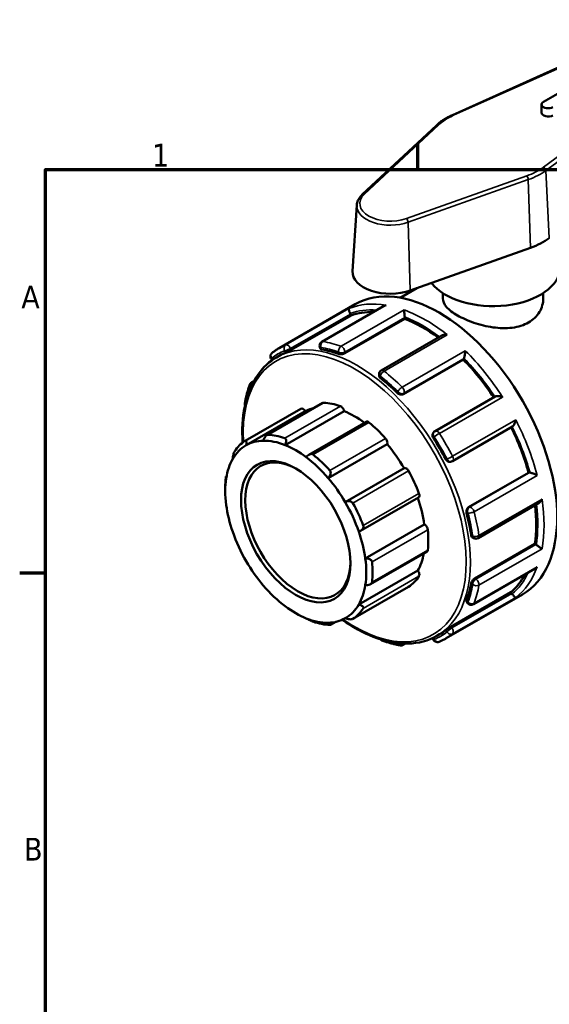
# Model space of a CAD drawing. Header units: millimetres. Extents: x 0 to 900, y -241 to 602.
# Tile 3 of 11: x 17 to 88, y 462 to 594. Entities that reach past the tile are written whole.
import ezdxf

# ---------------------------------------------------------------- set-up
doc = ezdxf.new("R2010")
doc.units = ezdxf.units.MM
for name, color, linetype, lineweight in [('Border (ANSI)', 7, 'Continuous', 70), ('Visible (ANSI)', 7, 'Continuous', 50), ('Visible Narrow (ANSI)', 7, 'Continuous', 35)]:
    doc.layers.add(name, color=color, linetype=linetype, lineweight=lineweight)
doc.styles.add('Note Text (ANSI)', font='tahoma.ttf')

# ---------------------------------------------------------------- blocks, each defined once
blk = doc.blocks.new('Borders Default Border')
at = {"layer": 'Border (ANSI)'}
for p, q in [((70.08, 574), (70.08, 577.45)), ((20, 519.75), (16.55, 519.75))]:
    blk.add_line(p, q, dxfattribs=at)
at = {"layer": 'Border (ANSI)', "flags": 128}
blk.add_lwpolyline([(20, 20), (20, 574), (821, 574), (821, 20), (20, 20)], dxfattribs=at)
at = {"layer": 'Border (ANSI)', "char_height": 3.05, "attachment_point": 7, "style": 'Note Text (ANSI)'}
for s, insert in [('1', (34.35, 574.4)), ('A', (16.78, 555.35)), ('B', (17.15, 481.1))]:
    blk.add_mtext(s, dxfattribs=dict(at, insert=insert))

msp = doc.modelspace()

# ---------------------------------------------------------------- linework, layer by layer
at = {"layer": 'Visible (ANSI)'}
for p, q in [((103.289, 594.136), (74.714, 581.317)), ((105.348, 593.696), (86.963, 583.109)), ((86.7, 581.639), (86.7, 582.743)), ((72.564, 579.934), (62.606, 570.634)), ((61.87, 569.209), (61.3, 560.334)), ((69.058, 557.731), (85.208, 563.465)), ((67.7, 556.757), (69.925, 558.039)), ((73.425, 557.38), (73.425, 556.663)), ((86.925, 557.38), (86.925, 556.663)), ((51.411, 549.973), (61.664, 555.878)), ((65.465, 555.634), (57.159, 550.851)), ((53.029, 549.735), (61.09, 554.377)), ((60.252, 549.292), (68.313, 553.934)), ((61.09, 554.377), (61.019, 554.561)), ((68.313, 553.934), (68.313, 554.098)), ((73.289, 551.67), (65.15, 546.983)), ((56.899, 550.114), (56.985, 549.894)), ((50.388, 548.502), (50.495, 548.37)), ((51.082, 548.746), (51.435, 548.949)), ((68.115, 543.807), (76.176, 548.449)), ((76.176, 548.449), (76.247, 548.55)), ((47.746, 545.388), (48.02, 545.546)), ((64.85, 546.464), (64.85, 546.275)), ((80.451, 543.475), (72.388, 538.832)), ((46.837, 537.519), (54.332, 541.835)), ((47.007, 536.937), (54.927, 541.497)), ((57.297, 542.618), (49.777, 538.288)), ((52.244, 536.951), (60.164, 541.511)), ((63.111, 540.078), (55.435, 535.657)), ((74.721, 534.788), (82.784, 539.431)), ((72.196, 538.656), (72.123, 538.552)), ((58.021, 532.516), (65.941, 537.077)), ((60.31, 529.276), (68.229, 533.837)), ((74.35, 534.699), (74.476, 534.71)), ((44.288, 532.742), (44.364, 532.786)), ((76.897, 528.596), (84.958, 533.238)), ((85.081, 533.249), (84.958, 533.238)), ((44.183, 530.76), (44.183, 531.249)), ((62.357, 525.426), (70.153, 529.915)), ((78.167, 524.436), (86.305, 529.122)), ((63.006, 521.713), (70.926, 526.274)), ((77.405, 524.529), (77.568, 524.436)), ((77.725, 519.029), (85.786, 523.671)), ((85.928, 523.589), (85.786, 523.671)), ((63.702, 518.254), (71.285, 522.62)), ((77.532, 515.562), (85.836, 520.345)), ((62.132, 515.522), (70.052, 520.082)), ((61.329, 513.577), (68.824, 517.894)), ((73.867, 510.977), (84.12, 516.881)), ((74.51, 512.528), (82.571, 517.17)), ((82.695, 517.017), (82.571, 517.17)), ((76.617, 515.89), (76.765, 515.706)), ((59.053, 513.191), (58.34, 512.78)), ((72.065, 511.01), (72.128, 510.849)), ((72.64, 511.309), (72.994, 511.513)), ((68.407, 510.265), (68.118, 510.099))]:
    msp.add_line(p, q, dxfattribs=at)
for centre, start, end in [((57.459, 550.331), 119.93599, 201.19789), ((50.856, 548.878), 127.95037, 218.80817), ((65.45, 546.464), 119.93599, 180), ((48.045, 544.868), 119.93599, 159.54777), ((47.41, 542.494), 170.02925, 197.78055), ((72.687, 538.312), 119.93599, 144.97291), ((74.422, 535.308), 275.23725, 299.93599), ((77.867, 524.956), 240.06401, 299.93599), ((77.232, 516.082), 218.80817, 299.93599), ((65.45, 511.25), 221.62127, 250.07638), ((67.819, 510.619), 260.60439, 299.93599), ((72.687, 511.066), 201.19789, 292.30019)]:
    msp.add_arc(centre, 0.6, start, end, dxfattribs=at)
for centre, major_axis, ratio, start_param, end_param in [((87.6, 582.743), (-0.9, 0), 0.5758617, 5.4977871, 8.6393798), ((87.6, 581.639), (-0.9, 0), 0.5758617, 0, 2.3561945), ((80.175, 568.166), (9.59, 0), 0.5758617, 5.264919, 5.6213893), ((66.387, 560.226), (-5.09, 0), 0.5758617, 6.2462621, 8.4065116), ((80.175, 560.808), (9, 0), 0.5758617, 3.5506989, 6.2831853), ((72.892, 536.38), (-11.228, 19.498), 0.5780931, 3.1415927, 6.2831853), ((60.651, 554.527), (-0.299, 0.52), 0.5780931, 4.4525233, 4.6213428), ((70.7, 535.117), (-10.779, 18.718), 0.5780931, 5.9471311, 6.1802125), ((67.889, 554.343), (-0.299, 0.52), 0.5780931, 3.9289245, 4.097744), ((70.7, 535.117), (-10.779, 18.718), 0.5780931, 5.3612555, 5.6566137), ((62.215, 530.231), (-10.779, 18.718), 0.5780931, 6.2084023, 6.2831853), ((62.215, 530.231), (10.779, -18.718), 0.5780931, 2.5432109, 2.6966443), ((70.7, 535.117), (-10.779, 18.718), 0.5780931, 4.822642, 5.1330149), ((75.88, 549.007), (0.299, -0.52), 0.5780931, 0.2637331, 0.4325526), ((62.215, 530.231), (10.779, -18.718), 0.5780931, 2.0196121, 2.1730455), ((54.632, 541.315), (-0.299, 0.52), 0.5780931, 4.7294465, 6.2831853), ((61.578, 529.864), (-6.687, 11.612), 0.5780931, 6.1054024, 6.2778529), ((57.596, 542.098), (-0.299, 0.52), 0.5780931, 5.933446, 6.2831853), ((61.578, 529.864), (-6.986, 12.132), 0.5780931, 5.6943142, 5.933446), ((59.746, 541.668), (0.299, -0.52), 0.5780931, 0.9595353, 2.5527216), ((61.578, 529.864), (6.687, -11.612), 0.5780931, 2.2185675, 2.5079417), ((63.41, 539.558), (-0.299, 0.52), 0.5780931, 5.3051275, 6.2831853), ((61.578, 529.864), (6.986, -12.132), 0.5780931, 1.924403, 2.1635348), ((70.7, 535.117), (-10.779, 18.718), 0.5780931, 4.2956304, 4.6060678), ((54.083, 525.548), (-6.986, 12.132), 0.5780931, 0.0394474, 0.2785792), ((53.659, 525.304), (-6.687, 11.612), 0.5780931, 5.9782259, 6.2778529), ((53.659, 525.304), (-6.687, 11.612), 0.5780931, 5.6495344, 5.9782259), ((54.083, 525.548), (-6.986, 12.132), 0.5780931, 5.6943142, 5.933446), ((65.56, 537.512), (0.299, -0.52), 0.5780931, 0.3312168, 1.924403), ((62.215, 530.231), (10.779, -18.718), 0.5780931, 1.4960133, 1.6494468), ((53.659, 525.304), (-6.687, 11.612), 0.5780931, 6.2778529, 6.6065444), ((53.659, 525.304), (6.687, -11.612), 0.5780931, 2.2083147, 2.5079417), ((61.578, 529.864), (6.687, -11.612), 0.5780931, 1.5799962, 1.8796232), ((53.659, 525.304), (-6.687, 11.612), 0.5780931, 0.3233591, 0.6229861), ((53.941, 525.467), (4.99, -8.666), 0.5780931, 2.3739895, 7.0507885), ((53.659, 525.304), (6.687, -11.612), 0.5780931, 1.8796232, 2.2083147), ((54.083, 525.548), (-6.986, 12.132), 0.5780931, 5.0659957, 5.3051275), ((68.525, 533.315), (-0.299, 0.52), 0.5780931, 4.676809, 6.2699952), ((61.578, 529.864), (6.986, -12.132), 0.5780931, 1.2960845, 1.5352163), ((53.659, 525.304), (-6.687, 11.612), 0.5780931, 0.6229861, 0.9516776), ((54.083, 525.548), (6.986, -12.132), 0.5780931, 3.8093586, 3.9289245), ((53.659, 525.304), (6.687, -11.612), 0.5780931, 1.5799962, 1.8796232), ((85.293, 532.702), (-0.299, 0.52), 0.5780931, 5.8545001, 6.0233196), ((61.578, 529.864), (6.687, -11.612), 0.5780931, 0.9516776, 1.2492377), ((69.853, 530.435), (0.299, -0.52), 0.5780931, 0, 1.2960845), ((53.659, 525.304), (-6.687, 11.612), 0.5780931, 0.9516776, 1.2513046), ((53.659, 525.304), (6.687, -11.612), 0.5780931, 1.2513046, 1.5799962), ((54.083, 525.548), (-6.986, 12.132), 0.5780931, 4.4376772, 4.676809), ((70.7, 535.117), (-10.779, 18.718), 0.5780931, 3.7720317, 4.06757), ((62.215, 530.231), (10.779, -18.718), 0.5780931, 0.9724145, 1.125848), ((70.986, 525.754), (0.299, -0.52), 0.5780931, 0.9068978, 2.500084), ((61.578, 529.864), (6.986, -12.132), 0.5780931, 0.667766, 0.9068978), ((53.659, 525.304), (-6.687, 11.612), 0.5780931, 1.2513046, 1.5799962), ((53.659, 525.304), (6.687, -11.612), 0.5780931, 0.9516776, 1.2513046), ((70.986, 523.14), (0.299, -0.52), 0.5780931, 0, 0.667766), ((85.928, 523.098), (-0.299, 0.52), 0.5780931, 5.3309014, 5.4997209), ((53.659, 525.304), (6.687, -11.612), 0.5780931, 0.6229861, 0.9516776), ((61.578, 529.864), (6.687, -11.612), 0.5780931, 0.3233591, 0.5917189), ((53.659, 525.304), (-6.687, 11.612), 0.5780931, 1.5799962, 1.8796232), ((54.083, 525.548), (-6.986, 12.132), 0.5780931, 3.8093586, 4.0484904), ((61.578, 529.864), (6.986, -12.132), 0.5780931, 0.0394474, 0.2785792), ((69.853, 519.763), (0.299, -0.52), 0.5780931, 0.2785792, 1.8717655), ((70.7, 535.117), (10.779, -18.718), 0.5780931, 0.1068402, 0.3411285), ((53.659, 525.304), (-6.687, 11.612), 0.5780931, 1.8796232, 2.2083147), ((53.659, 525.304), (6.687, -11.612), 0.5780931, 0.3233591, 0.6229861), ((68.525, 518.414), (0.299, -0.52), 0.5780931, 0, 0.0394474), ((62.215, 530.231), (10.779, -18.718), 0.5780931, 0.4488158, 0.6022492), ((82.483, 516.714), (-0.299, 0.52), 0.5780931, 4.8073026, 4.9761221), ((53.659, 525.304), (-6.687, 11.612), 0.5780931, 2.2083147, 2.5079417), ((53.659, 525.304), (6.687, -11.612), 0.5780931, 6.2778529, 6.6065444), ((54.083, 525.548), (6.986, -12.132), 0.5780931, 0.0394474, 0.2785792), ((53.659, 525.304), (6.687, -11.612), 0.5780931, 5.6495344, 5.9782259), ((53.659, 525.304), (6.687, -11.612), 0.5780931, 5.9782259, 6.2778529), ((54.083, 525.548), (6.986, -12.132), 0.5780931, 5.6943142, 5.933446), ((62.215, 530.231), (10.779, -18.718), 0.5780931, 0, 0.0786504)]:
    msp.add_ellipse(centre, major_axis=major_axis, ratio=ratio, start_param=start_param, end_param=end_param, dxfattribs=at)
msp.add_ellipse((53.659, 525.304), major_axis=(5.19, -9.012), ratio=0.5780931, dxfattribs=at)
for points, knots in [([(74.714, 581.317), (74.546, 581.242), (74.382, 581.163), (74.063, 580.998), (73.909, 580.912), (73.61, 580.733), (73.466, 580.641), (73.189, 580.449), (73.056, 580.35), (72.801, 580.147), (72.68, 580.042), (72.564, 579.934)], [1.44719417, 1.44719417, 1.44719417, 1.44719417, 1.51848824, 1.51848824, 1.58978231, 1.58978231, 1.66107637, 1.66107637, 1.73237044, 1.73237044, 1.80366451, 1.80366451, 1.80366451, 1.80366451]), ([(62.606, 570.634), (62.521, 570.554), (62.441, 570.47), (62.296, 570.297), (62.23, 570.207), (62.113, 570.021), (62.063, 569.924), (61.977, 569.727), (61.943, 569.625), (61.893, 569.419), (61.876, 569.314), (61.87, 569.209)], [1.80366451, 1.80366451, 1.80366451, 1.80366451, 1.90678585, 1.90678585, 2.0099072, 2.0099072, 2.11302855, 2.11302855, 2.2161499, 2.2161499, 2.31927125, 2.31927125, 2.31927125, 2.31927125]), ([(86.925, 556.663), (86.925, 556.059), (86.758, 555.413), (86.072, 554.273), (85.553, 553.782), (84.344, 553.086), (83.581, 552.838), (81.918, 552.626), (81.018, 552.657), (79.333, 552.894), (78.433, 553.114), (76.769, 553.685), (76.006, 554.033), (74.798, 554.728), (74.278, 555.119), (73.592, 555.902), (73.425, 556.296), (73.425, 556.663)], [1.5382739, 1.5382739, 1.5382739, 1.5382739, 1.7947321, 1.7947321, 2.0511904, 2.0511904, 2.3076487, 2.3076487, 2.5641069, 2.5641069, 2.8204463, 2.8204463, 3.0767856, 3.0767856, 3.3331249, 3.3331249, 3.5894642, 3.5894642, 3.5894642, 3.5894642]), ([(60.978, 554.652), (60.953, 554.702), (60.929, 554.752), (60.884, 554.858), (60.863, 554.912), (60.824, 555.025), (60.808, 555.081), (60.788, 555.173), (60.784, 555.211), (60.784, 555.269), (60.79, 555.29), (60.8, 555.303), (60.8, 555.303), (60.8, 555.303)], [0, 0, 0, 0, 0.0168676, 0.0168676, 0.03621305, 0.03621305, 0.06198431, 0.06198431, 0.08744032, 0.08744032, 0.11417326, 0.11417326, 0.11466163, 0.11466163, 0.11466163, 0.11466163]), ([(65.802, 555.761), (65.801, 555.761), (65.799, 555.761), (65.712, 555.742), (65.628, 555.714), (65.521, 555.664), (65.492, 555.65), (65.465, 555.634)], [-0.00049306, -0.00049306, -0.00049306, -0.00049306, 0, 0, 0.026529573, 0.026529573, 0.036181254, 0.036181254, 0.036181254, 0.036181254]), ([(68.307, 554.184), (68.301, 554.234), (68.294, 554.287), (68.281, 554.406), (68.275, 554.471), (68.262, 554.616), (68.256, 554.695), (68.246, 554.838), (68.242, 554.902), (68.237, 555.018), (68.236, 555.069), (68.236, 555.112), (68.236, 555.113), (68.236, 555.114)], [0, 0, 0, 0, 0.0168676, 0.0168676, 0.03621305, 0.03621305, 0.06198431, 0.06198431, 0.08744032, 0.08744032, 0.11417326, 0.11417326, 0.11466163, 0.11466163, 0.11466163, 0.11466163]), ([(74.012, 551.788), (74.01, 551.788), (74.009, 551.788), (73.919, 551.797), (73.83, 551.799), (73.658, 551.787), (73.575, 551.774), (73.422, 551.733), (73.351, 551.706), (73.289, 551.67)], [-0.00049306, -0.00049306, -0.00049306, -0.00049306, 0, 0, 0.026529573, 0.026529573, 0.051831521, 0.051831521, 0.075605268, 0.075605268, 0.075605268, 0.075605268]), ([(50.487, 549.351), (50.546, 549.397), (50.605, 549.442), (50.725, 549.531), (50.786, 549.574), (50.908, 549.658), (50.969, 549.7), (51.093, 549.781), (51.156, 549.821), (51.283, 549.898), (51.346, 549.936), (51.411, 549.973)], [5.418506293, 5.418506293, 5.418506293, 5.418506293, 5.434749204, 5.434749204, 5.450992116, 5.450992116, 5.467235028, 5.467235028, 5.48347794, 5.48347794, 5.499720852, 5.499720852, 5.499720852, 5.499720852]), ([(53.029, 549.735), (52.976, 549.704), (52.911, 549.669), (52.773, 549.596), (52.7, 549.559), (52.565, 549.494), (52.495, 549.461), (52.37, 549.403), (52.315, 549.379), (52.274, 549.362)], [0, 0, 0, 0, 0.022577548, 0.022577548, 0.045155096, 0.045155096, 0.068124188, 0.068124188, 0.091093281, 0.091093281, 0.091093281, 0.091093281]), ([(57.142, 549.809), (57.091, 549.817), (57.048, 549.832), (57.002, 549.865), (56.991, 549.879), (56.985, 549.894)], [-0.091093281, -0.091093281, -0.091093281, -0.091093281, -0.068124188, -0.068124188, -0.054362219, -0.054362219, -0.054362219, -0.054362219]), ([(76.278, 548.608), (76.292, 548.643), (76.305, 548.686), (76.334, 548.79), (76.349, 548.851), (76.379, 548.998), (76.393, 549.084), (76.416, 549.25), (76.426, 549.331), (76.439, 549.485), (76.444, 549.56), (76.446, 549.63), (76.446, 549.631), (76.446, 549.632)], [0, 0, 0, 0, 0.0168676, 0.0168676, 0.03621305, 0.03621305, 0.06198431, 0.06198431, 0.08744032, 0.08744032, 0.11417326, 0.11417326, 0.11466163, 0.11466163, 0.11466163, 0.11466163]), ([(46.515, 537.285), (46.405, 539.01), (46.499, 540.64), (47.138, 543.792), (47.743, 545.267), (49.276, 547.416), (50.116, 548.189), (51.082, 548.746)], [4.63590276, 4.63590276, 4.63590276, 4.63590276, 4.91923373, 4.91923373, 5.2414099, 5.2414099, 5.49972085, 5.49972085, 5.49972085, 5.49972085]), ([(60.252, 549.292), (60.199, 549.261), (60.132, 549.233), (59.985, 549.189), (59.905, 549.175), (59.754, 549.16), (59.673, 549.159), (59.525, 549.173), (59.457, 549.188), (59.404, 549.207)], [0, 0, 0, 0, 0.022577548, 0.022577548, 0.045155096, 0.045155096, 0.068124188, 0.068124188, 0.091093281, 0.091093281, 0.091093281, 0.091093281]), ([(65.025, 545.97), (64.972, 546.012), (64.926, 546.063), (64.865, 546.169), (64.85, 546.225), (64.85, 546.275)], [-0.091093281, -0.091093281, -0.091093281, -0.091093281, -0.068124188, -0.068124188, -0.045328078, -0.045328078, -0.045328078, -0.045328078]), ([(46.819, 542.598), (46.85, 542.774), (46.884, 542.948), (46.956, 543.291), (46.995, 543.461), (47.078, 543.796), (47.123, 543.961), (47.217, 544.288), (47.266, 544.449), (47.371, 544.767), (47.426, 544.924), (47.483, 545.078)], [4.89490752, 4.89490752, 4.89490752, 4.89490752, 4.92661986, 4.92661986, 4.9583322, 4.9583322, 4.99004454, 4.99004454, 5.02175688, 5.02175688, 5.05346922, 5.05346922, 5.05346922, 5.05346922]), ([(68.115, 543.807), (68.062, 543.776), (67.995, 543.754), (67.85, 543.735), (67.772, 543.739), (67.625, 543.767), (67.546, 543.794), (67.403, 543.869), (67.338, 543.917), (67.287, 543.967)], [0, 0, 0, 0, 0.022577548, 0.022577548, 0.045155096, 0.045155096, 0.068124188, 0.068124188, 0.091093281, 0.091093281, 0.091093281, 0.091093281]), ([(81.448, 543.413), (81.446, 543.413), (81.445, 543.414), (81.366, 543.442), (81.283, 543.466), (81.116, 543.504), (81.032, 543.518), (80.862, 543.537), (80.775, 543.54), (80.633, 543.53), (80.576, 543.522), (80.498, 543.498), (80.472, 543.487), (80.451, 543.475)], [-0.00049306, -0.00049306, -0.00049306, -0.00049306, 0, 0, 0.02652957, 0.02652957, 0.05183152, 0.05183152, 0.07809159, 0.07809159, 0.09774613, 0.09774613, 0.10947847, 0.10947847, 0.10947847, 0.10947847]), ([(82.784, 539.431), (82.805, 539.443), (82.827, 539.459), (82.885, 539.514), (82.921, 539.558), (83, 539.675), (83.04, 539.751), (83.111, 539.907), (83.141, 539.989), (83.192, 540.154), (83.213, 540.239), (83.229, 540.324), (83.229, 540.325), (83.23, 540.327)], [0.00550044, 0.00550044, 0.00550044, 0.00550044, 0.0168676, 0.0168676, 0.03621305, 0.03621305, 0.06198431, 0.06198431, 0.08744032, 0.08744032, 0.11417326, 0.11417326, 0.11466163, 0.11466163, 0.11466163, 0.11466163]), ([(46.825, 537.512), (46.846, 537.525), (46.866, 537.533), (46.903, 537.538), (46.92, 537.534), (46.966, 537.507), (46.989, 537.468), (47.022, 537.363), (47.03, 537.285), (47.03, 537.115), (47.021, 537.025), (47.007, 536.937)], [0.11313888, 0.11313888, 0.11313888, 0.11313888, 0.1258986, 0.1258986, 0.13865832, 0.13865832, 0.16417776, 0.16417776, 0.19522776, 0.19522776, 0.22438662, 0.22438662, 0.22438662, 0.22438662]), ([(49.296, 537.541), (49.323, 537.633), (49.36, 537.731), (49.454, 537.925), (49.512, 538.021), (49.624, 538.164), (49.683, 538.225), (49.775, 538.288), (49.806, 538.305), (49.866, 538.326), (49.895, 538.331), (49.923, 538.33)], [0.21573685, 0.21573685, 0.21573685, 0.21573685, 0.24489571, 0.24489571, 0.27594571, 0.27594571, 0.30146515, 0.30146515, 0.31422487, 0.31422487, 0.32698459, 0.32698459, 0.32698459, 0.32698459]), ([(52.169, 537.88), (52.198, 537.87), (52.225, 537.854), (52.273, 537.811), (52.294, 537.784), (52.345, 537.692), (52.363, 537.615), (52.376, 537.447), (52.366, 537.342), (52.32, 537.139), (52.285, 537.04), (52.244, 536.951)], [0.11313888, 0.11313888, 0.11313888, 0.11313888, 0.1258986, 0.1258986, 0.13865832, 0.13865832, 0.16417776, 0.16417776, 0.19522776, 0.19522776, 0.22438662, 0.22438662, 0.22438662, 0.22438662]), ([(72.155, 537.914), (72.114, 537.978), (72.081, 538.053), (72.042, 538.204), (72.038, 538.28), (72.055, 538.414), (72.077, 538.48), (72.115, 538.541), (72.119, 538.546), (72.123, 538.552)], [-0.091093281, -0.091093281, -0.091093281, -0.091093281, -0.068124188, -0.068124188, -0.045155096, -0.045155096, -0.022577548, -0.022577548, -0.02035118, -0.02035118, -0.02035118, -0.02035118]), ([(45.185, 535.086), (45.191, 535.166), (45.201, 535.258), (45.231, 535.458), (45.252, 535.565), (45.296, 535.749), (45.321, 535.837), (45.363, 535.953), (45.378, 535.989), (45.407, 536.053), (45.422, 536.08), (45.437, 536.102)], [0.21573685, 0.21573685, 0.21573685, 0.21573685, 0.24489571, 0.24489571, 0.27594571, 0.27594571, 0.30146515, 0.30146515, 0.31422487, 0.31422487, 0.32698459, 0.32698459, 0.32698459, 0.32698459]), ([(55.073, 535.322), (55.13, 535.401), (55.201, 535.48), (55.362, 535.617), (55.454, 535.675), (55.619, 535.74), (55.704, 535.758), (55.823, 535.752), (55.862, 535.744), (55.934, 535.718), (55.968, 535.699), (55.997, 535.675)], [0.21573685, 0.21573685, 0.21573685, 0.21573685, 0.24489571, 0.24489571, 0.27594571, 0.27594571, 0.30146515, 0.30146515, 0.31422487, 0.31422487, 0.32698459, 0.32698459, 0.32698459, 0.32698459]), ([(74.35, 534.699), (74.342, 534.698), (74.335, 534.698), (74.262, 534.695), (74.194, 534.709), (74.07, 534.761), (74.006, 534.803), (73.894, 534.912), (73.846, 534.979), (73.811, 535.046)], [0.020087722, 0.020087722, 0.020087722, 0.020087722, 0.022577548, 0.022577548, 0.045155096, 0.045155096, 0.068124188, 0.068124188, 0.091093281, 0.091093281, 0.091093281, 0.091093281]), ([(58.243, 533.538), (58.27, 533.508), (58.293, 533.473), (58.329, 533.396), (58.342, 533.355), (58.365, 533.226), (58.359, 533.134), (58.317, 532.95), (58.274, 532.847), (58.16, 532.664), (58.092, 532.583), (58.021, 532.516)], [0.11313888, 0.11313888, 0.11313888, 0.11313888, 0.1258986, 0.1258986, 0.13865832, 0.13865832, 0.16417776, 0.16417776, 0.19522776, 0.19522776, 0.22438662, 0.22438662, 0.22438662, 0.22438662]), ([(44.254, 532.573), (44.258, 532.606), (44.261, 532.635), (44.269, 532.682), (44.273, 532.701), (44.283, 532.741), (44.29, 532.747), (44.3, 532.728), (44.305, 532.696), (44.311, 532.603), (44.312, 532.543), (44.311, 532.479)], [0.11313888, 0.11313888, 0.11313888, 0.11313888, 0.1258986, 0.1258986, 0.13865832, 0.13865832, 0.16417776, 0.16417776, 0.19522776, 0.19522776, 0.22438662, 0.22438662, 0.22438662, 0.22438662]), ([(86.118, 532.881), (86.116, 532.881), (86.115, 532.882), (86.055, 532.914), (85.989, 532.947), (85.851, 533.012), (85.778, 533.044), (85.624, 533.107), (85.541, 533.138), (85.397, 533.186), (85.337, 533.204), (85.231, 533.232), (85.187, 533.241), (85.148, 533.247), (85.147, 533.247), (85.146, 533.247)], [-0.00049306, -0.00049306, -0.00049306, -0.00049306, 0, 0, 0.02652957, 0.02652957, 0.05183152, 0.05183152, 0.07809159, 0.07809159, 0.09774613, 0.09774613, 0.11479451, 0.11479451, 0.11526461, 0.11526461, 0.11526461, 0.11526461]), ([(86.305, 529.122), (86.365, 529.157), (86.423, 529.203), (86.535, 529.313), (86.589, 529.38), (86.687, 529.525), (86.731, 529.604), (86.768, 529.688), (86.769, 529.689), (86.77, 529.691)], [0.03902042, 0.03902042, 0.03902042, 0.03902042, 0.061984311, 0.061984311, 0.087440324, 0.087440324, 0.114173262, 0.114173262, 0.11466163, 0.11466163, 0.11466163, 0.11466163]), ([(60.31, 529.276), (60.394, 529.324), (60.491, 529.364), (60.697, 529.415), (60.808, 529.424), (60.993, 529.403), (61.082, 529.378), (61.197, 529.312), (61.232, 529.286), (61.294, 529.225), (61.32, 529.19), (61.34, 529.153)], [0.21573685, 0.21573685, 0.21573685, 0.21573685, 0.24489571, 0.24489571, 0.27594571, 0.27594571, 0.30146515, 0.30146515, 0.31422487, 0.31422487, 0.32698459, 0.32698459, 0.32698459, 0.32698459]), ([(76.621, 527.799), (76.603, 527.868), (76.594, 527.949), (76.601, 528.11), (76.617, 528.192), (76.666, 528.333), (76.702, 528.403), (76.791, 528.519), (76.844, 528.565), (76.897, 528.596)], [-0.091093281, -0.091093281, -0.091093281, -0.091093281, -0.068124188, -0.068124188, -0.045155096, -0.045155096, -0.022577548, -0.022577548, 0, 0, 0, 0]), ([(62.729, 526.144), (62.743, 526.106), (62.752, 526.065), (62.757, 525.981), (62.754, 525.938), (62.727, 525.814), (62.686, 525.734), (62.578, 525.588), (62.497, 525.515), (62.32, 525.4), (62.225, 525.357), (62.132, 525.327)], [0.11313888, 0.11313888, 0.11313888, 0.11313888, 0.1258986, 0.1258986, 0.13865832, 0.13865832, 0.16417776, 0.16417776, 0.19522776, 0.19522776, 0.22438662, 0.22438662, 0.22438662, 0.22438662]), ([(77.405, 524.529), (77.361, 524.555), (77.32, 524.596), (77.258, 524.703), (77.237, 524.768), (77.227, 524.835)], [0.045211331, 0.045211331, 0.045211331, 0.045211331, 0.068124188, 0.068124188, 0.091093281, 0.091093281, 0.091093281, 0.091093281]), ([(86.77, 523.013), (86.769, 523.013), (86.768, 523.014), (86.732, 523.035), (86.688, 523.062), (86.592, 523.123), (86.54, 523.157), (86.422, 523.236), (86.356, 523.281), (86.236, 523.366), (86.183, 523.404), (86.085, 523.475), (86.042, 523.508), (86.002, 523.539), (86.001, 523.54), (86, 523.541)], [-0.00049306, -0.00049306, -0.00049306, -0.00049306, 0, 0, 0.02652957, 0.02652957, 0.05183152, 0.05183152, 0.07809159, 0.07809159, 0.09774613, 0.09774613, 0.11479451, 0.11479451, 0.11526461, 0.11526461, 0.11526461, 0.11526461]), ([(63.006, 521.713), (63.104, 521.722), (63.21, 521.72), (63.423, 521.687), (63.529, 521.656), (63.693, 521.574), (63.765, 521.523), (63.844, 521.43), (63.866, 521.396), (63.898, 521.326), (63.908, 521.29), (63.912, 521.253)], [0.21573685, 0.21573685, 0.21573685, 0.21573685, 0.24489571, 0.24489571, 0.27594571, 0.27594571, 0.30146515, 0.30146515, 0.31422487, 0.31422487, 0.32698459, 0.32698459, 0.32698459, 0.32698459]), ([(85.836, 520.345), (85.863, 520.36), (85.889, 520.377), (85.987, 520.445), (86.054, 520.505), (86.115, 520.572), (86.116, 520.573), (86.118, 520.574)], [0.078029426, 0.078029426, 0.078029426, 0.078029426, 0.087440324, 0.087440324, 0.114173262, 0.114173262, 0.11466163, 0.11466163, 0.11466163, 0.11466163]), ([(77.227, 518.336), (77.237, 518.392), (77.258, 518.458), (77.32, 518.593), (77.361, 518.663), (77.449, 518.786), (77.502, 518.848), (77.613, 518.954), (77.672, 518.998), (77.725, 519.029)], [-0.091093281, -0.091093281, -0.091093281, -0.091093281, -0.068124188, -0.068124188, -0.045155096, -0.045155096, -0.022577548, -0.022577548, 0, 0, 0, 0]), ([(63.912, 518.523), (63.908, 518.49), (63.898, 518.458), (63.866, 518.397), (63.844, 518.368), (63.765, 518.287), (63.693, 518.244), (63.529, 518.174), (63.423, 518.148), (63.21, 518.122), (63.104, 518.121), (63.006, 518.129)], [0.11313888, 0.11313888, 0.11313888, 0.11313888, 0.1258986, 0.1258986, 0.13865832, 0.13865832, 0.16417776, 0.16417776, 0.19522776, 0.19522776, 0.22438662, 0.22438662, 0.22438662, 0.22438662]), ([(83.23, 516.454), (83.229, 516.454), (83.229, 516.454), (83.214, 516.452), (83.193, 516.458), (83.143, 516.486), (83.113, 516.508), (83.044, 516.57), (83.003, 516.612), (82.924, 516.702), (82.888, 516.747), (82.819, 516.839), (82.787, 516.885), (82.755, 516.933), (82.754, 516.934), (82.754, 516.936)], [-0.00049306, -0.00049306, -0.00049306, -0.00049306, 0, 0, 0.02652957, 0.02652957, 0.05183152, 0.05183152, 0.07809159, 0.07809159, 0.09774613, 0.09774613, 0.11479451, 0.11479451, 0.11526461, 0.11526461, 0.11526461, 0.11526461]), ([(62.132, 515.522), (62.225, 515.499), (62.32, 515.467), (62.497, 515.387), (62.578, 515.337), (62.686, 515.242), (62.727, 515.192), (62.754, 515.115), (62.757, 515.089), (62.752, 515.04), (62.743, 515.016), (62.729, 514.994)], [0.21573685, 0.21573685, 0.21573685, 0.21573685, 0.24489571, 0.24489571, 0.27594571, 0.27594571, 0.30146515, 0.30146515, 0.31422487, 0.31422487, 0.32698459, 0.32698459, 0.32698459, 0.32698459]), ([(76.617, 515.89), (76.607, 515.903), (76.6, 515.921), (76.594, 515.976), (76.603, 516.022), (76.621, 516.07)], [0.05433968, 0.05433968, 0.05433968, 0.05433968, 0.068211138, 0.068211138, 0.091093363, 0.091093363, 0.091093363, 0.091093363]), ([(55.997, 513.216), (55.968, 513.226), (55.934, 513.239), (55.862, 513.268), (55.823, 513.284), (55.704, 513.336), (55.619, 513.375), (55.454, 513.455), (55.362, 513.502), (55.201, 513.586), (55.13, 513.625), (55.073, 513.657)], [0.11313888, 0.11313888, 0.11313888, 0.11313888, 0.1258986, 0.1258986, 0.13865832, 0.13865832, 0.16417776, 0.16417776, 0.19522776, 0.19522776, 0.22438662, 0.22438662, 0.22438662, 0.22438662]), ([(61.34, 513.585), (61.32, 513.571), (61.294, 513.559), (61.232, 513.541), (61.197, 513.534), (61.082, 513.521), (60.993, 513.523), (60.808, 513.54), (60.697, 513.559), (60.491, 513.609), (60.394, 513.64), (60.31, 513.671)], [0.11313888, 0.11313888, 0.11313888, 0.11313888, 0.1258986, 0.1258986, 0.13865832, 0.13865832, 0.16417776, 0.16417776, 0.19522776, 0.19522776, 0.22438662, 0.22438662, 0.22438662, 0.22438662]), ([(58.021, 513.067), (58.092, 513.032), (58.16, 512.994), (58.274, 512.919), (58.317, 512.882), (58.359, 512.827), (58.365, 512.803), (58.342, 512.78), (58.329, 512.774), (58.293, 512.767), (58.27, 512.765), (58.243, 512.767)], [0.21573685, 0.21573685, 0.21573685, 0.21573685, 0.24489571, 0.24489571, 0.27594571, 0.27594571, 0.30146515, 0.30146515, 0.31422487, 0.31422487, 0.32698459, 0.32698459, 0.32698459, 0.32698459]), ([(72.64, 511.309), (71.486, 510.644), (70.153, 510.292), (67.253, 510.239), (65.682, 510.552), (62.697, 511.719), (61.292, 512.494), (59.912, 513.472)], [2.3581282, 2.3581282, 2.3581282, 2.3581282, 2.6668475, 2.6668475, 2.98314259, 2.98314259, 3.2564236, 3.2564236, 3.2564236, 3.2564236]), ([(73.811, 512.06), (73.846, 512.087), (73.894, 512.123), (74.006, 512.203), (74.07, 512.247), (74.194, 512.331), (74.262, 512.376), (74.394, 512.459), (74.457, 512.498), (74.51, 512.528)], [-0.091093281, -0.091093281, -0.091093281, -0.091093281, -0.068124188, -0.068124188, -0.045155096, -0.045155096, -0.022577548, -0.022577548, 0, 0, 0, 0]), ([(73.867, 510.977), (73.806, 510.942), (73.744, 510.907), (73.62, 510.84), (73.557, 510.807), (73.431, 510.744), (73.368, 510.712), (73.24, 510.652), (73.175, 510.622), (73.046, 510.565), (72.981, 510.537), (72.915, 510.511)], [2.358128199, 2.358128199, 2.358128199, 2.358128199, 2.373597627, 2.373597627, 2.389067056, 2.389067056, 2.404536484, 2.404536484, 2.420005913, 2.420005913, 2.435475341, 2.435475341, 2.435475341, 2.435475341]), ([(67.721, 510.027), (67.559, 510.054), (67.396, 510.085), (67.069, 510.152), (66.905, 510.189), (66.575, 510.27), (66.41, 510.314), (66.079, 510.409), (65.913, 510.46), (65.579, 510.568), (65.412, 510.625), (65.245, 510.686)], [2.80051241, 2.80051241, 2.80051241, 2.80051241, 2.83222476, 2.83222476, 2.8639371, 2.8639371, 2.89564944, 2.89564944, 2.92736178, 2.92736178, 2.95907412, 2.95907412, 2.95907412, 2.95907412])]:
    msp.add_open_spline(points, degree=3, knots=knots, dxfattribs=at)
at = {"layer": 'Visible Narrow (ANSI)'}
for p, q in [((74.878, 581.28), (103.452, 594.098)), ((109.235, 590.768), (86.976, 574.313)), ((87.291, 573.861), (109.55, 590.317)), ((62.879, 570.668), (72.837, 579.969)), ((84.699, 573.138), (68.549, 567.403)), ((87.291, 573.861), (87.74, 564.772)), ((68.759, 566.898), (84.909, 572.632)), ((84.909, 572.632), (85.208, 563.465)), ((68.759, 566.898), (69.058, 557.731)), ((60.8, 555.303), (52.315, 550.417)), ((57.317, 550.875), (65.802, 555.761)), ((68.236, 555.114), (59.751, 550.227)), ((52.958, 549.919), (61.019, 554.561)), ((60.252, 549.456), (68.313, 554.098)), ((65.527, 546.902), (74.012, 551.788)), ((52.166, 549.641), (52.274, 549.362)), ((53.029, 549.735), (52.958, 549.919)), ((57.142, 549.809), (57.035, 550.087)), ((59.404, 549.456), (59.404, 549.207)), ((60.252, 549.292), (60.252, 549.456)), ((76.446, 549.632), (67.961, 544.746)), ((50.591, 548.437), (50.432, 548.634)), ((68.186, 543.908), (76.247, 548.55)), ((65.025, 545.97), (65.025, 546.219)), ((67.395, 544.121), (67.287, 543.967)), ((68.115, 543.807), (68.186, 543.908)), ((72.963, 538.527), (81.448, 543.413)), ((49.923, 538.33), (57.418, 542.646)), ((59.664, 542.196), (52.169, 537.88)), ((83.23, 540.327), (74.744, 535.44)), ((55.997, 535.675), (63.492, 539.992)), ((65.738, 537.855), (58.243, 533.538)), ((72.155, 537.914), (72.263, 538.068)), ((73.997, 535.063), (73.811, 535.046)), ((61.34, 529.153), (68.836, 533.469)), ((85.081, 533.249), (77.02, 528.607)), ((77.632, 527.994), (86.118, 532.881)), ((70.224, 530.461), (62.729, 526.144)), ((86.77, 529.691), (78.284, 524.804)), ((77.02, 528.607), (76.897, 528.596)), ((76.621, 527.799), (76.808, 527.816)), ((63.912, 521.253), (71.407, 525.57)), ((77.443, 524.711), (77.227, 524.835)), ((71.407, 522.839), (63.912, 518.523)), ((85.928, 523.589), (77.867, 518.947)), ((78.284, 518.127), (86.77, 523.013)), ((86.118, 520.574), (77.632, 515.688)), ((62.729, 514.994), (70.224, 519.311)), ((77.867, 518.947), (77.725, 519.029)), ((68.836, 517.901), (61.34, 513.585)), ((77.227, 518.336), (77.443, 518.212)), ((82.695, 517.017), (74.634, 512.375)), ((74.744, 511.568), (83.23, 516.454)), ((76.808, 515.838), (76.621, 516.07)), ((74.634, 512.375), (74.51, 512.528)), ((72.263, 510.821), (72.17, 511.06)), ((73.811, 512.06), (73.997, 511.828))]:
    msp.add_line(p, q, dxfattribs=at)
for centre, major_axis, ratio, start_param, end_param in [((80.175, 577.363), (8.62, 0), 0.5758617, 2.2325923, 2.5890627), ((74.878, 580.952), (-0.164, 0.365), 0.5024111, 5.5543225, 6.2831853), ((72.837, 579.642), (-0.273, 0.292), 0.6958956, 5.3527566, 6.2831853), ((80.175, 577.363), (-8.62, 0), 0.5758617, 2.1233263, 2.4797966), ((84.699, 572.811), (-0.134, 0.377), 0.4290834, 4.0734562, 5.5918927), ((80.175, 577.053), (9.02, 0), 0.5758617, 5.264919, 5.6213893), ((86.976, 573.986), (0.238, -0.322), 0.6449546, 0.7697443, 2.2881808), ((66.387, 569.423), (-4.12, 0), 0.5758617, 5.7306553, 8.4065116), ((62.879, 570.341), (-0.273, 0.292), 0.6958956, 5.3527566, 6.2831853), ((66.387, 569.113), (-4.52, 0), 0.5758617, 6.2462621, 8.4065116), ((68.549, 567.076), (-0.134, 0.377), 0.4290834, 4.0734562, 5.5918927), ((71.124, 535.362), (-11.228, 19.498), 0.5780931, 5.8408011, 6.2058382), ((70.7, 535.117), (-10.929, 18.978), 0.5780931, 5.9098905, 6.17844), ((71.124, 535.362), (-11.228, 19.498), 0.5780931, 5.3172023, 5.6822394), ((70.7, 535.117), (10.929, -18.978), 0.5780931, 2.209314, 2.5132486), ((61.861, 530.027), (10.779, -18.718), 0.5780931, 0, 3.1415927), ((57.459, 550.331), (0.098, 0.592), 0.7374202, 0.5435394, 2.1143357), ((57.459, 550.331), (-0.299, 0.52), 0.5780931, 5.8408011, 6.2831853), ((62.639, 530.475), (-11.228, 19.498), 0.5780931, 5.6822394, 5.8408011), ((61.578, 529.864), (-10.579, 18.372), 0.5780931, 2.254119, 7.1348541), ((50.856, 548.878), (-0.369, 0.473), 0.8132813, 0, 1.4567856), ((62.215, 530.231), (-10.929, 18.978), 0.5780931, 6.2058382, 6.3643999), ((62.639, 530.475), (-11.228, 19.498), 0.5780931, 6.2058382, 6.2831853), ((52.59, 549.885), (-0.228, 0.555), 0.8135312, 0.1086362, 1.6794326), ((52.59, 549.885), (-0.559, -0.217), 0.2096643, 0.6325883, 2.2033847), ((52.59, 549.885), (-0.299, 0.52), 0.5780931, 4.4525233, 6.2058382), ((57.459, 550.331), (-0.559, -0.217), 0.2096643, 0, 0.6325883), ((62.215, 530.231), (10.929, -18.978), 0.5780931, 2.5406467, 2.6992084), ((59.828, 549.701), (-0.204, -0.564), 0.6730136, 3.815166, 5.3859624), ((59.828, 549.701), (-0.6, 0), 0.5758617, 0.7853982, 2.3561945), ((59.828, 549.701), (0.299, -0.52), 0.5780931, 0.7873319, 2.5406467), ((71.124, 535.362), (-11.228, 19.498), 0.5780931, 4.7936035, 5.1586406), ((50.856, 548.878), (-0.468, -0.376), 0.2127125, 5.6501028, 6.2831853), ((70.7, 535.117), (10.929, -18.978), 0.5780931, 1.679533, 1.9896498), ((65.45, 546.464), (0.372, 0.471), 0.463968, 0.8598062, 2.4306025), ((65.45, 546.464), (-0.299, 0.52), 0.5780931, 5.3172023, 6.2831853), ((62.639, 530.475), (-11.228, 19.498), 0.5780931, 5.1586406, 5.3172023), ((48.045, 544.868), (-0.299, 0.52), 0.5780931, 5.7441377, 6.2831853), ((65.45, 546.464), (-0.6, 0), 0.5758617, 0, 0.7853982), ((62.215, 530.231), (10.929, -18.978), 0.5780931, 2.017048, 2.1756097), ((48.045, 544.868), (-0.562, 0.21), 0.7360637, 0, 0.9303426), ((67.819, 544.365), (-0.421, -0.427), 0.3521626, 4.0466236, 5.61742), ((67.819, 544.365), (0.491, -0.344), 0.7877574, 4.3598087, 5.930605), ((67.819, 544.365), (0.299, -0.52), 0.5780931, 0.2637331, 2.017048), ((47.41, 542.494), (-0.591, 0.104), 0.6712243, 0, 0.497535), ((71.124, 535.362), (-11.228, 19.498), 0.5780931, 4.2700048, 4.6350418), ((72.687, 538.312), (-0.299, 0.52), 0.5780931, 4.7936035, 6.2831853), ((70.7, 535.117), (10.929, -18.978), 0.5780931, 1.1558102, 1.465937), ((72.687, 538.312), (-0.491, 0.344), 0.7877574, 0, 1.218216), ((72.687, 538.312), (0.505, 0.324), 0.0661959, 0.9528483, 2.5236446), ((62.215, 530.231), (10.929, -18.978), 0.5780931, 1.4934492, 1.6520109), ((62.639, 530.475), (-11.228, 19.498), 0.5780931, 4.6350418, 4.7936035), ((74.422, 535.308), (-0.533, -0.276), 0.0630501, 0.6178029, 2.1885992), ((74.422, 535.308), (0.055, -0.597), 0.7885742, 5.0603173, 6.2831853), ((74.422, 535.308), (0.299, -0.52), 0.5780931, 0, 1.4934492), ((71.124, 535.362), (-11.228, 19.498), 0.5780931, 3.746406, 4.1114431), ((77.232, 528.06), (-0.055, 0.597), 0.7885742, 0.3479284, 1.9187247), ((77.232, 528.06), (-0.299, 0.52), 0.5780931, 4.2700048, 6.0233196), ((70.7, 535.117), (10.929, -18.978), 0.5780931, 0.6322115, 0.9362401), ((77.232, 528.06), (0.581, 0.151), 0.3493133, 3.8064638, 5.3772602), ((62.215, 530.231), (10.929, -18.978), 0.5780931, 0.9698504, 1.1284121), ((62.639, 530.475), (-11.228, 19.498), 0.5780931, 4.1114431, 4.2700048), ((77.867, 524.956), (-0.594, -0.087), 0.4613686, 0.709674, 2.2804703), ((77.867, 524.956), (-0.299, -0.52), 0.5780931, 5.4958534, 6.2831853), ((77.867, 524.956), (0.299, -0.52), 0.5780931, 0, 0.9698504), ((71.124, 535.362), (11.228, -19.498), 0.5780931, 0.0812146, 0.4462516), ((77.867, 518.456), (0.299, 0.52), 0.5780931, 0.7834645, 2.3542608), ((77.867, 518.456), (0.299, -0.52), 0.5780931, 0.6048133, 2.3581282), ((70.7, 535.117), (10.929, -18.978), 0.5780931, 0.1086127, 0.377827), ((62.215, 530.231), (10.929, -18.978), 0.5780931, 0.4462516, 0.6048133), ((77.867, 518.456), (0.591, -0.104), 0.6712243, 4.0360748, 5.6068711), ((62.639, 530.475), (-11.228, 19.498), 0.5780931, 3.5878443, 3.746406), ((77.232, 516.082), (-0.468, -0.376), 0.2127125, 5.6501028, 6.2831853), ((77.232, 516.082), (-0.562, 0.21), 0.7360637, 1.0236543, 2.5944507), ((77.232, 516.082), (0.299, -0.52), 0.5780931, 0, 0.4462516), ((74.422, 512.072), (0.468, 0.376), 0.2127125, 0.9377138, 2.5085101), ((74.422, 512.072), (0.299, -0.52), 0.5780931, 0.0812146, 1.8345294), ((62.215, 530.231), (10.929, -18.978), 0.5780931, 6.2058382, 6.3643999), ((62.639, 530.475), (11.228, -19.498), 0.5780931, 0, 0.0812146), ((74.422, 512.072), (0.369, -0.473), 0.8132813, 4.5983782, 6.1691746), ((65.45, 511.25), (-0.204, -0.564), 0.6730136, 5.7733974, 6.2831853), ((67.819, 510.619), (-0.098, -0.592), 0.7374202, 5.3430758, 6.2831853), ((67.819, 510.619), (0.299, -0.52), 0.5780931, 0, 0.5568925), ((72.687, 511.066), (-0.559, -0.217), 0.2096643, 0, 0.6325883), ((72.687, 511.066), (0.228, -0.555), 0.8135312, 4.8210252, 6.2831853)]:
    msp.add_ellipse(centre, major_axis=major_axis, ratio=ratio, start_param=start_param, end_param=end_param, dxfattribs=at)

# ---------------------------------------------------------------- block references
msp.add_blockref('Borders Default Border', (0, 0))

doc.saveas('drawing.dxf')
